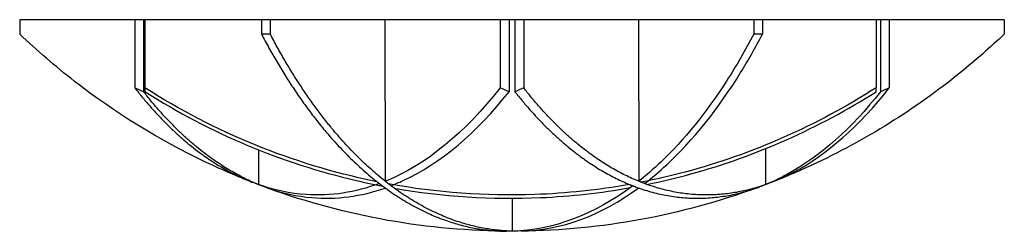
# Model space of a CAD drawing. Header units: millimetres. Extents: x 2863.82 to 2867.48, y 2055.04 to 2057.53.
# Tile 2 of 3: x 2866.32 to 2867.48, y 2055.64 to 2055.89. Entities that reach past the tile are written whole.
import ezdxf

# ---------------------------------------------------------------- set-up
doc = ezdxf.new("R2010")
doc.units = ezdxf.units.MM
doc.layers.add('MEDIDAS', color=1, linetype='Continuous', true_color=0xff0000)

# ---------------------------------------------------------------- blocks, each defined once
blk = doc.blocks.new('Hail_1.17_lateral2')
at = {"layer": 'MEDIDAS', "color": 5, "lineweight": -3, "true_color": 0x0000ff}
for points, degree in [([(2866.4551, 2055.8882), (2866.387, 2055.8882), (2866.319, 2055.8882)], 2), ([(2866.319, 2055.8882), (2866.319, 2055.8797), (2866.319, 2055.8713)], 2), ([(2866.4551, 2055.8882), (2866.4551, 2055.848), (2866.4551, 2055.8078)], 2), ([(2866.4655, 2055.8882), (2866.4603, 2055.8882), (2866.4551, 2055.8882)], 2), ([(2866.4672, 2055.8882), (2866.4663, 2055.8882), (2866.4655, 2055.8882)], 2), ([(2866.4655, 2055.8882), (2866.4655, 2055.8457), (2866.4655, 2055.8032)], 2), ([(2866.605, 2055.8882), (2866.5361, 2055.8882), (2866.4672, 2055.8882)], 2), ([(2866.4672, 2055.8882), (2866.4672, 2055.848), (2866.4672, 2055.8078)], 2), ([(2866.6154, 2055.8882), (2866.6102, 2055.8882), (2866.605, 2055.8882)], 2), ([(2866.605, 2055.8882), (2866.605, 2055.8797), (2866.605, 2055.8713)], 2), ([(2866.7515, 2055.8882), (2866.6835, 2055.8882), (2866.6154, 2055.8882)], 2), ([(2866.7515, 2055.8882), (2866.6835, 2055.8882), (2866.6154, 2055.8882)], 2), ([(2866.6154, 2055.8882), (2866.6154, 2055.8797), (2866.6154, 2055.8713)], 2), ([(2866.8876, 2055.8882), (2866.8196, 2055.8882), (2866.7515, 2055.8882)], 2), ([(2866.7515, 2055.7923), (2866.7515, 2055.8402), (2866.7515, 2055.8882)], 2), ([(2866.898, 2055.8882), (2866.8928, 2055.8882), (2866.8876, 2055.8882)], 2), ([(2866.8876, 2055.8882), (2866.8876, 2055.848), (2866.8876, 2055.8078)], 2), ([(2866.9049, 2055.8882), (2866.9015, 2055.8882), (2866.898, 2055.8882)], 2), ([(2866.898, 2055.8882), (2866.898, 2055.8457), (2866.898, 2055.8032)], 2), ([(2866.9049, 2055.8882), (2866.9049, 2055.8457), (2866.9049, 2055.8032)], 2), ([(2866.9153, 2055.8882), (2866.9101, 2055.8882), (2866.9049, 2055.8882)], 2), ([(2867.0514, 2055.8882), (2866.9834, 2055.8882), (2866.9153, 2055.8882)], 2), ([(2866.9153, 2055.8882), (2866.9153, 2055.848), (2866.9153, 2055.8078)], 2), ([(2867.1875, 2055.8882), (2867.1195, 2055.8882), (2867.0514, 2055.8882)], 2), ([(2867.0514, 2055.7923), (2867.0514, 2055.8402), (2867.0514, 2055.8882)], 2), ([(2867.1875, 2055.8882), (2867.1875, 2055.8797), (2867.1875, 2055.8713)], 2), ([(2867.1979, 2055.8882), (2867.1927, 2055.8882), (2867.1875, 2055.8882)], 2), ([(2867.1979, 2055.8882), (2867.1979, 2055.8797), (2867.1979, 2055.8713)], 2), ([(2867.3322, 2055.8882), (2867.2651, 2055.8882), (2867.1979, 2055.8882)], 2), ([(2867.3322, 2055.8882), (2867.3322, 2055.848), (2867.3322, 2055.8078)], 2), ([(2867.3322, 2055.8882), (2867.3322, 2055.8882), (2867.3322, 2055.8882)], 2), ([(2867.3375, 2055.8882), (2867.3349, 2055.8882), (2867.3323, 2055.8882)], 2), ([(2867.3375, 2055.8882), (2867.3375, 2055.8457), (2867.3375, 2055.8032)], 2), ([(2867.3479, 2055.8882), (2867.3427, 2055.8882), (2867.3375, 2055.8882)], 2), ([(2867.484, 2055.8882), (2867.4159, 2055.8882), (2867.3479, 2055.8882)], 2), ([(2867.3479, 2055.8882), (2867.3479, 2055.848), (2867.3479, 2055.8078)], 2), ([(2867.484, 2055.8882), (2867.484, 2055.8797), (2867.484, 2055.8713)], 2), ([(2867.1979, 2055.8713), (2867.1945, 2055.8712), (2867.191, 2055.8712), (2867.1875, 2055.8713)], 3), ([(2866.4655, 2055.8032), (2866.462, 2055.8047), (2866.4585, 2055.8063), (2866.4551, 2055.8078)], 3), ([(2866.4672, 2055.8078), (2866.4672, 2055.8063), (2866.4672, 2055.8047), (2866.4673, 2055.8032)], 3), ([(2866.898, 2055.8032), (2866.8945, 2055.8047), (2866.8911, 2055.8063), (2866.8876, 2055.8078)], 3), ([(2866.9153, 2055.8078), (2866.9119, 2055.8063), (2866.9084, 2055.8047), (2866.9049, 2055.8032)], 3), ([(2867.3323, 2055.8032), (2867.3323, 2055.8047), (2867.3323, 2055.8063), (2867.3322, 2055.8078)], 3), ([(2867.3479, 2055.8078), (2867.3444, 2055.8063), (2867.341, 2055.8047), (2867.3375, 2055.8032)], 3), ([(2866.7515, 2055.7923), (2866.7515, 2055.7448), (2866.7515, 2055.6974)], 2), ([(2867.0514, 2055.7923), (2867.0514, 2055.7448), (2867.0514, 2055.6974)], 2), ([(2867.2014, 2055.7358), (2867.2014, 2055.7146), (2867.2014, 2055.6934)], 2), ([(2866.6016, 2055.7345), (2866.6016, 2055.714), (2866.6016, 2055.6934)], 2), ([(2866.5946, 2055.696), (2866.5946, 2055.6961), (2866.5946, 2055.6963)], 2), ([(2866.6015, 2055.6933), (2866.5992, 2055.6942), (2866.5969, 2055.6951), (2866.5946, 2055.696)], 3), ([(2866.5981, 2055.6948), (2866.5981, 2055.6947), (2866.5981, 2055.6947)], 2), ([(2866.605, 2055.6922), (2866.605, 2055.6921), (2866.605, 2055.692)], 2), ([(2866.8911, 2055.6384), (2866.7932, 2055.6396), (2866.6964, 2055.6578), (2866.605, 2055.692)], 3), ([(2867.0445, 2055.692), (2866.9988, 2055.6578), (2866.9504, 2055.6396), (2866.9015, 2055.6384)], 3), ([(2867.2014, 2055.6933), (2867.1991, 2055.6924), (2867.1968, 2055.6916), (2867.1945, 2055.6907)], 3), ([(2867.1945, 2055.6907), (2867.1945, 2055.6909), (2867.1945, 2055.6911)], 2), ([(2867.1979, 2055.6922), (2867.1979, 2055.6921), (2867.1979, 2055.692)], 2), ([(2867.2049, 2055.6948), (2867.2049, 2055.6947), (2867.2049, 2055.6947)], 2), ([(2866.9015, 2055.6773), (2866.9015, 2055.6578), (2866.9015, 2055.6384)], 2), ([(2866.8946, 2055.6383), (2866.8946, 2055.6385), (2866.8946, 2055.6386)], 2), ([(2866.9015, 2055.6383), (2866.8992, 2055.6383), (2866.8969, 2055.6383), (2866.8946, 2055.6383)], 3), ([(2866.898, 2055.6385), (2866.898, 2055.6384), (2866.898, 2055.6383)], 2), ([(2866.9049, 2055.6385), (2866.9049, 2055.6384), (2866.9049, 2055.6383)], 2), ([(2866.9084, 2055.6383), (2866.9073, 2055.6383), (2866.9061, 2055.6383), (2866.9049, 2055.6383)], 3)]:
    blk.add_open_spline(points, degree=degree, dxfattribs=at)
for points, knots in [([(2866.5912, 2055.6974), (2866.5736, 2055.7043), (2866.5561, 2055.7119), (2866.539, 2055.72), (2866.4839, 2055.7462), (2866.4317, 2055.7783), (2866.3835, 2055.8157), (2866.3611, 2055.8331), (2866.3395, 2055.8517), (2866.319, 2055.8713)], [96.664766, 96.664766, 96.664766, 96.664766, 102.392885, 102.392885, 102.392885, 120.723803, 120.723803, 120.723803, 129.248201, 129.248201, 129.248201, 129.248201]), ([(2866.6154, 2055.8713), (2866.6137, 2055.8712), (2866.612, 2055.8712), (2866.6102, 2055.8712), (2866.6085, 2055.8712), (2866.6068, 2055.8712), (2866.605, 2055.8713)], [0, 0, 0, 0, 0.600012, 0.600012, 0.600012, 1.200024, 1.200024, 1.200024, 1.200024]), ([(2867.1875, 2055.8713), (2867.1773, 2055.8517), (2867.1665, 2055.8331), (2867.1553, 2055.8157), (2867.1312, 2055.7783), (2867.1051, 2055.7462), (2867.0775, 2055.72), (2867.069, 2055.7119), (2867.0602, 2055.7043), (2867.0514, 2055.6974)], [0, 0, 0, 0, 8.524398, 8.524398, 8.524398, 26.855315, 26.855315, 26.855315, 32.583434, 32.583434, 32.583434, 32.583434]), ([(2867.0584, 2055.6947), (2867.0672, 2055.7014), (2867.0759, 2055.7088), (2867.0845, 2055.7168), (2867.1158, 2055.7458), (2867.1452, 2055.7825), (2867.172, 2055.8258), (2867.181, 2055.8403), (2867.1896, 2055.8554), (2867.1979, 2055.8713)], [95.909213, 95.909213, 95.909213, 95.909213, 101.613209, 101.613209, 101.613209, 122.355046, 122.355046, 122.355046, 129.248201, 129.248201, 129.248201, 129.248201]), ([(2867.484, 2055.8713), (2867.4673, 2055.8554), (2867.4501, 2055.8403), (2867.4322, 2055.8258), (2867.3785, 2055.7825), (2867.3197, 2055.7458), (2867.2571, 2055.7168), (2867.2399, 2055.7088), (2867.2225, 2055.7014), (2867.2049, 2055.6947)], [0, 0, 0, 0, 6.893155, 6.893155, 6.893155, 27.634992, 27.634992, 27.634992, 33.338988, 33.338988, 33.338988, 33.338988]), ([(2866.7417, 2055.6969), (2866.7405, 2055.6971), (2866.7393, 2055.6974), (2866.738, 2055.6976), (2866.6417, 2055.7175), (2866.5499, 2055.7548), (2866.4672, 2055.8078)], [61.781111, 61.781111, 61.781111, 61.781111, 62.163578, 62.163578, 62.163578, 91.741685, 91.741685, 91.741685, 91.741685]), ([(2866.8876, 2055.8078), (2866.8462, 2055.7548), (2866.8003, 2055.7174), (2866.7522, 2055.6976), (2866.752, 2055.6975), (2866.7517, 2055.6974), (2866.7515, 2055.6974)], [0, 0, 0, 0, 29.587892, 29.587892, 29.587892, 29.717887, 29.717887, 29.717887, 29.717887]), ([(2867.3322, 2055.8078), (2867.2625, 2055.7632), (2867.1863, 2055.7296), (2867.1063, 2055.7082), (2867.0891, 2055.7036), (2867.0718, 2055.6996), (2867.0543, 2055.6962)], [0, 0, 0, 0, 24.895936, 24.895936, 24.895936, 30.247043, 30.247043, 30.247043, 30.247043]), ([(2867.2117, 2055.6973), (2867.2193, 2055.7004), (2867.2269, 2055.704), (2867.2344, 2055.708), (2867.2746, 2055.7293), (2867.3129, 2055.763), (2867.3479, 2055.8078)], [62.075356, 62.075356, 62.075356, 62.075356, 66.744907, 66.744907, 66.744907, 91.743944, 91.743944, 91.743944, 91.743944]), ([(2866.4673, 2055.8032), (2866.5441, 2055.7543), (2866.6287, 2055.7188), (2866.7174, 2055.6982), (2866.7278, 2055.6958), (2866.7382, 2055.6936), (2866.7486, 2055.6916)], [0, 0, 0, 0, 27.402176, 27.402176, 27.402176, 30.594992, 30.594992, 30.594992, 30.594992]), ([(2866.7585, 2055.692), (2866.7632, 2055.6939), (2866.768, 2055.6959), (2866.7727, 2055.6981), (2866.8172, 2055.7187), (2866.8595, 2055.7543), (2866.898, 2055.8032)], [61.281202, 61.281202, 61.281202, 61.281202, 64.205262, 64.205262, 64.205262, 91.645105, 91.645105, 91.645105, 91.645105]), ([(2867.0612, 2055.6936), (2867.0787, 2055.6972), (2867.096, 2055.7013), (2867.1132, 2055.7061), (2867.1907, 2055.7273), (2867.2645, 2055.7601), (2867.3323, 2055.8032)], [62.127139, 62.127139, 62.127139, 62.127139, 67.487716, 67.487716, 67.487716, 91.642756, 91.642756, 91.642756, 91.642756]), ([(2867.3375, 2055.8032), (2867.3035, 2055.7599), (2867.2664, 2055.7271), (2867.2275, 2055.7058), (2867.2189, 2055.7011), (2867.2102, 2055.697), (2867.2014, 2055.6934)], [0, 0, 0, 0, 24.247127, 24.247127, 24.247127, 29.626696, 29.626696, 29.626696, 29.626696]), ([(2866.7446, 2055.6947), (2866.716, 2055.684), (2866.687, 2055.6797), (2866.639, 2055.6829), (2866.6202, 2055.6868), (2866.6016, 2055.6934)], [31.130465, 31.130465, 31.130465, 31.130465, 48.584637, 48.584637, 59.962083, 59.962083, 59.962083, 59.962083]), ([(2866.6119, 2055.6895), (2866.6294, 2055.6833), (2866.647, 2055.6795), (2866.6938, 2055.6756), (2866.7229, 2055.6794), (2866.7515, 2055.6894)], [31.734368, 31.734368, 31.734368, 31.734368, 42.411571, 42.411571, 59.858775, 59.858775, 59.858775, 59.858775]), ([(2867.0405, 2055.6936), (2867.0034, 2055.687), (2866.9659, 2055.683), (2866.8704, 2055.6796), (2866.8125, 2055.6838), (2866.7555, 2055.6942)], [31.654912, 31.654912, 31.654912, 31.654912, 42.986842, 42.986842, 60.374741, 60.374741, 60.374741, 60.374741]), ([(2866.7624, 2055.6891), (2866.8195, 2055.6792), (2866.8774, 2055.6755), (2866.9709, 2055.6796), (2867.0064, 2055.6836), (2867.0415, 2055.6899)], [31.998902, 31.998902, 31.998902, 31.998902, 49.392418, 49.392418, 60.119423, 60.119423, 60.119423, 60.119423]), ([(2866.9118, 2055.6384), (2866.9118, 2055.6384), (2866.9119, 2055.6384), (2866.9119, 2055.6384), (2866.9596, 2055.6395), (2867.0068, 2055.6569), (2867.0514, 2055.6895)], [65.663617, 65.663617, 65.663617, 65.663617, 65.673215, 65.673215, 65.673215, 94.419045, 94.419045, 94.419045, 94.419045]), ([(2867.191, 2055.6895), (2867.1017, 2055.6569), (2867.0073, 2055.6395), (2866.9119, 2055.6384), (2866.9119, 2055.6384), (2866.9118, 2055.6384), (2866.9118, 2055.6384)], [34.829156, 34.829156, 34.829156, 34.829156, 63.574985, 63.574985, 63.574985, 63.579814, 63.579814, 63.579814, 63.579814])]:
    blk.add_open_spline(points, degree=3, knots=knots, dxfattribs=at)
for points, weights in [([(2866.605, 2055.8713), (2866.6688, 2055.7498), (2866.7515, 2055.6895)], [1, 0.961617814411, 0.964883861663]), ([(2866.7515, 2055.6974), (2866.675, 2055.7578), (2866.6154, 2055.8713)], [0.963867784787, 0.963655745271, 1]), ([(2866.4551, 2055.8078), (2866.518, 2055.7272), (2866.5912, 2055.6974)], [1, 0.982679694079, 0.999186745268]), ([(2867.0514, 2055.6974), (2866.9782, 2055.7272), (2866.9153, 2055.8078)], [0.9641599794, 0.965301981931, 1]), ([(2866.6016, 2055.6934), (2866.5284, 2055.7231), (2866.4655, 2055.8032)], [0.998392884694, 0.982480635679, 1]), ([(2866.9049, 2055.8032), (2866.9677, 2055.7234), (2867.0405, 2055.6936)], [1, 0.966193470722, 0.965321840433]), ([(2866.5912, 2055.6974), (2866.5929, 2055.6966), (2866.5946, 2055.696)], [0.999186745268, 0.99958359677, 1]), ([(2866.598, 2055.6947), (2866.5981, 2055.6947), (2866.5981, 2055.6947)], [0.999999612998, 0.999999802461, 1]), ([(2866.605, 2055.692), (2866.6033, 2055.6927), (2866.6016, 2055.6934)], [0.999980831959, 0.999980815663, 1]), ([(2866.7555, 2055.6942), (2866.7535, 2055.6958), (2866.7515, 2055.6974)], [0.99998121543, 0.999977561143, 1]), ([(2866.7515, 2055.6895), (2866.8191, 2055.6401), (2866.8911, 2055.6384)], [0.964884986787, 0.967577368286, 0.998448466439]), ([(2866.7515, 2055.6895), (2866.7515, 2055.6895), (2866.7515, 2055.6895)], [0.964883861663, 0.964884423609, 0.964884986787]), ([(2866.7624, 2055.6891), (2866.759, 2055.6916), (2866.7555, 2055.6942)], [1, 0.999961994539, 1]), ([(2867.0405, 2055.6936), (2867.0439, 2055.6922), (2867.0474, 2055.6909)], [0.965321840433, 0.965280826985, 0.965312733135]), ([(2867.0474, 2055.6909), (2867.1191, 2055.6642), (2867.191, 2055.6895)], [0.965312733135, 0.965978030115, 0.998348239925]), ([(2867.0543, 2055.6962), (2867.0529, 2055.6968), (2867.0514, 2055.6974)], [0.999981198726, 0.999983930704, 1]), ([(2867.0612, 2055.6936), (2867.0577, 2055.6949), (2867.0543, 2055.6962)], [1, 0.999961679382, 1]), ([(2867.2014, 2055.6934), (2867.1313, 2055.6686), (2867.0612, 2055.6936)], [0.996695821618, 0.965191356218, 0.964156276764]), ([(2867.191, 2055.6895), (2867.1927, 2055.6901), (2867.1945, 2055.6907)], [0.998348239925, 0.999164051, 1]), ([(2867.2049, 2055.6947), (2867.2031, 2055.694), (2867.2014, 2055.6934)], [0.999980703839, 0.999980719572, 1]), ([(2866.9015, 2055.6384), (2866.8298, 2055.6401), (2866.7625, 2055.689)], [0.996899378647, 0.966543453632, 0.96408348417]), ([(2866.8911, 2055.6384), (2866.8928, 2055.6383), (2866.8946, 2055.6383)], [0.998448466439, 0.999215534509, 1]), ([(2866.9049, 2055.6383), (2866.9032, 2055.6383), (2866.9015, 2055.6384)], [0.999983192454, 0.999983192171, 1])]:
    blk.add_rational_spline(points, weights, degree=2, dxfattribs=at)

msp = doc.modelspace()

# ---------------------------------------------------------------- block references
msp.add_blockref('Hail_1.17_lateral2', (0, 0))

doc.saveas('drawing.dxf')
